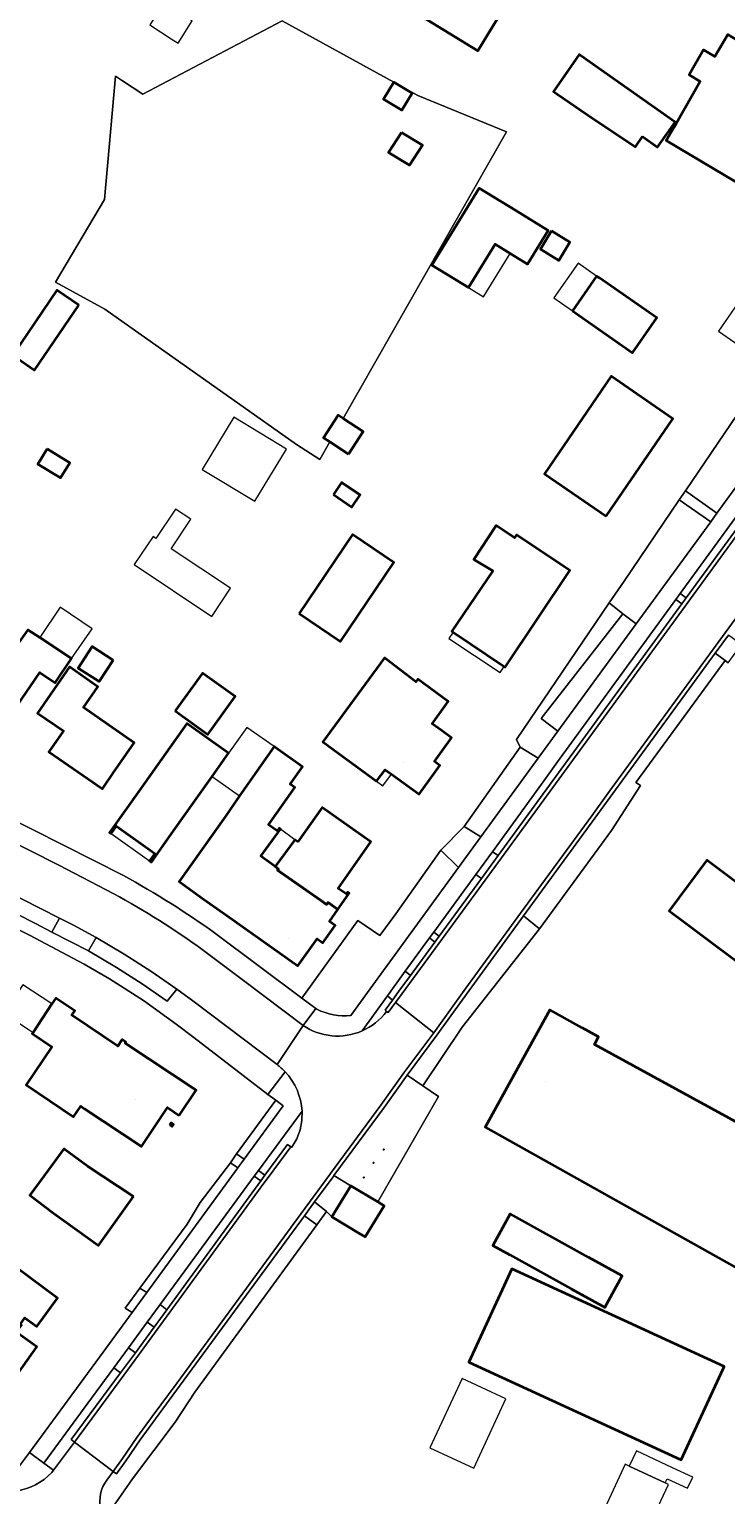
# Model space of a CAD drawing. Header units: metres. Extents: x 200176 to 205485, y 394066 to 399855.
# Tile 115 of 230: x 203898 to 203987, y 396511 to 396697. Entities that reach past the tile are written whole.
import ezdxf
from ezdxf.enums import TextEntityAlignment as Align

# ---------------------------------------------------------------- set-up
doc = ezdxf.new("R2010")
doc.units = ezdxf.units.M
doc.layers.get('0').update_dxf_attribs({"lineweight": 25})
for name, color, linetype, lineweight in [('B-WE-GR-BEPLANTING_CULTUUR_HEESTERS-GV', 90, 'Continuous', 18), ('B-WE-GR-HAAG-GV', 90, 'Continuous', 13), ('B-WE-IE-MEUBILAIR_WEGMEUBILAIR-S', 7, 'Continuous', 25), ('B-WE-IE-TERREINAFSCHEIDING_KUNSTMATIG_HEKWERK-G', 20, 'IE-TERREINAFSCHEIDING-KUNSTMATIG', 18), ('B-WE-OG-BEBOUWING-GV', 7, 'Continuous', 35), ('B-WE-OG-BEBOUWING-T18', 10, 'Continuous', 18), ('B-WE-OG-BEBOUWING_LUIFEL-GV', 7, 'Continuous', 18), ('B-WE-OG-TERREIN_CULTUURSCHEIDING-GV', 7, 'Continuous', 18), ('B-WE-OG-TERREIN_ERF-GV', 7, 'Continuous', 18), ('B-WE-OG-TOPOGRAFIE-T18', 10, 'Continuous', 18), ('B-WE-OG-WEG-GV', 7, 'Continuous', 18), ('B-WE-VH-ONVERHARD-GV', 252, 'Continuous', 18), ('B-WE-VH-VERHARDING_ASFALT-GV', 252, 'Continuous', 18), ('B-WE-VH-VERHARDING_BETONSTRAATSTEEN-GV', 252, 'Continuous', 18), ('B-WE-VH-VERHARDING_FUNDERING_ZAND-GV', 7, 'Continuous', 18), ('B-WE-VH-VERHARDING_STRAATBAKSTEEN-GV', 252, 'Continuous', 18), ('B-WE-VH-VERHARDING_TEGEL-GV', 252, 'Continuous', 18)]:
    doc.layers.add(name, color=color, linetype=linetype, lineweight=lineweight)
doc.styles.add('NLCS-ISO-M20-T18', font='NLCS-ISO.ttf', dxfattribs={"height": 0.036})
doc.linetypes.add('IE-TERREINAFSCHEIDING-KUNSTMATIG', pattern='A,4,[82,NLCS.shx,S=0.75,R=90,X=0,Y=0],4,-2', length=10)

# ---------------------------------------------------------------- blocks, each defined once
blk = doc.blocks.new('SIE-WEG_CONTAINER_ALGEMEEN-SO')
at = {"color": 0, "linetype": 'ByBlock', "lineweight": -2}
for points in [[(2, -2), (-2, -2), (-2, 2), (2, 2)], [(-1.3, 1.3), (1.3, 1.3), (1.3, -1.3), (-1.3, -1.3)]]:
    blk.add_lwpolyline(points, close=True, dxfattribs=at)
blk.add_lwpolyline([(-0.9, 1.8), (0, 1.3), (0.9, 1.8)], dxfattribs=at)

msp = doc.modelspace()

# ---------------------------------------------------------------- linework, layer by layer
at = {"layer": 'B-WE-GR-BEPLANTING_CULTUUR_HEESTERS-GV', "flags": 128}
for points in [[(203981.772, 396638.346), (203985.769, 396635.492), (203992.467, 396644.673), (203988.39, 396648.091)], [(203972.083, 396624.08), (203973.822, 396622.692), (203975.516, 396621.437), (203984.989, 396634.423), (203980.999, 396637.208), (203973.976, 396626.867)], [(203889.354, 396588.237), (203899.072, 396583.293), (203901.167, 396582.184), (203902.14, 396583.966), (203890.244, 396589.997)], [(203905.8, 396579.826), (203909.364, 396577.694), (203912.645, 396575.61), (203915.844, 396573.403), (203917.055, 396574.953), (203913.741, 396577.246), (203910.341, 396579.411), (203906.792, 396581.503)]]:
    msp.add_lwpolyline(points, close=True, dxfattribs=at)
at = {"layer": 'B-WE-GR-HAAG-GV', "flags": 128}
for points in [[(203995.091, 396642.825), (203994.017, 396642.964), (203981.12, 396625.284), (203981.878, 396624.723)], [(203981.332, 396623.975), (203980.574, 396624.536), (203965.491, 396603.86), (203964.02, 396601.78), (203957.208, 396592.423), (203957.956, 396591.951)], [(203955.821, 396589.032), (203955.115, 396589.54), (203949.769, 396582.212), (203950.448, 396581.689)], [(203949.22, 396581.456), (203946.108, 396577.218), (203946.787, 396576.686), (203949.894, 396580.932)], [(203932.987, 396559.429), (203927.453, 396551.883), (203928.259, 396551.282), (203931.143, 396555.202), (203931.546, 396554.906), (203931.704, 396554.831), (203932.332, 396555.887), (203932.755, 396557.04), (203932.96, 396558.226)], [(203926.901, 396551.15), (203914.932, 396534.806), (203915.785, 396534.156), (203927.725, 396550.547)], [(203911.791, 396528.672), (203914.167, 396531.935), (203913.282, 396532.59), (203910.902, 396529.329)], [(203909.038, 396526.775), (203906.193, 396522.915), (203900.146, 396514.648), (203901.37, 396513.749), (203904.016, 396517.327), (203903.617, 396517.629), (203909.905, 396526.124)]]:
    msp.add_lwpolyline(points, close=True, dxfattribs=at)
for points in [[(203944.487, 396573.543), (203943.843, 396574.097), (203940.619, 396569.634)], [(203943.733, 396572.118), (203943.556, 396572.271), (203944.487, 396573.543)]]:
    msp.add_lwpolyline(points, dxfattribs=at)
at = {"layer": 'B-WE-GR-HAAG-GV'}
msp.add_lwpolyline([(203940.619, 396569.634, 0.1304007), (203943.733, 396572.118)], format="xyb", dxfattribs=at)
at = {"layer": 'B-WE-IE-TERREINAFSCHEIDING_KUNSTMATIG_HEKWERK-G', "flags": 128}
for points in [[(203988.39, 396648.091), (203981.772, 396638.346)], [(203980.999, 396637.208), (203973.976, 396626.867)], [(203973.976, 396626.867), (203972.083, 396624.08)], [(203972.083, 396624.08), (203960.277, 396606.696)], [(203960.277, 396606.696), (203960.727, 396605.736)], [(203960.727, 396605.736), (203953.639, 396595.662)], [(203929.647, 396560.802), (203924.657, 396554.005)], [(203949.073, 396559.067), (203950.336, 396561.297)], [(203942.623, 396547.871), (203949.073, 396559.067)], [(203923.872, 396552.859), (203920.005, 396547.79)], [(203924.657, 396554.005), (203923.872, 396552.859)], [(203920.005, 396547.79), (203918.362, 396545.037), (203912.356, 396536.882)]]:
    msp.add_lwpolyline(points, dxfattribs=at)
at = {"layer": 'B-WE-OG-BEBOUWING-GV', "flags": 128}
for points in [[(203951.564, 396704.389), (203948.129, 396698.762), (203955.368, 396694.343), (203958.803, 396699.971)], [(203995.248, 396676.756), (203992.606, 396672.568), (203996.345, 396670.233), (204001.257, 396667.038), (204001.726, 396666.733), (204006.144, 396673.526), (204006.317, 396673.426), (204011.408, 396682.188), (204010.82, 396682.53), (203987.717, 396696.077), (203987.156, 396696.405), (203985.53, 396693.626), (203984.097, 396694.464), (203982.24, 396691.289), (203983.673, 396690.451), (203980.622, 396685.149), (203980.033, 396684.143), (203979.313, 396682.93), (203989.661, 396676.794), (203990.38, 396678.007), (203991.094, 396679.201)], [(203976.319, 396683.424), (203978.214, 396682.079), (203980.462, 396685.261), (203968.416, 396693.734), (203968.238, 396693.859), (203964.997, 396689.156), (203965.41, 396688.871), (203970.11, 396685.632), (203975.423, 396682.112)], [(203944.66, 396690.328), (203943.372, 396688.2), (203945.699, 396686.792), (203946.997, 396688.937), (203945.097, 396690.087), (203944.671, 396690.345)], [(203945.629, 396683.949), (203944.002, 396681.408), (203946.669, 396679.794), (203948.297, 396682.334)], [(203959.478, 396668.551), (203961.698, 396667.187), (203964.326, 396671.466), (203960.178, 396674.013), (203955.548, 396676.856), (203949.524, 396667.046), (203954.154, 396664.203), (203957.55, 396669.734)], [(203964.74, 396671.414), (203963.322, 396669.105), (203965.648, 396667.676), (203967.066, 396669.985)], [(203967.397, 396661.254), (203975.057, 396655.925), (203978.133, 396660.346), (203970.87, 396665.399), (203970.473, 396665.675)], [(203904.565, 396661.989), (203901.782, 396663.873), (203896.18, 396655.6), (203898.963, 396653.716)], [(203971.689, 396635.124), (203980.19, 396647.532), (203972.323, 396652.921), (203963.823, 396640.513)], [(203938.908, 396643.021), (203940.782, 396645.896), (203938.233, 396647.558), (203937.597, 396647.972), (203935.723, 396645.098), (203936.531, 396644.571)], [(203900.535, 396643.681), (203899.355, 396641.749), (203902.239, 396639.987), (203903.419, 396641.919)], [(203936.988, 396637.888), (203939.344, 396636.292), (203940.386, 396637.831), (203938.031, 396639.427)], [(203932.633, 396622.75), (203937.878, 396619.199), (203944.668, 396629.228), (203939.423, 396632.779)], [(203952.217, 396620.358), (203958.695, 396616.02), (203958.833, 396615.927), (203967.055, 396628.195), (203960.262, 396632.758), (203960.02, 396632.378), (203957.705, 396633.933), (203954.834, 396629.623), (203957.247, 396628.182), (203952.035, 396620.48)], [(203899.62, 396619.708), (203898.108, 396620.684), (203896.175, 396617.988), (203893.086, 396620.068), (203888.576, 396613.442), (203895.29, 396608.872), (203896.696, 396610.939), (203899.625, 396615.242), (203901.57, 396613.934), (203903.639, 396617.007)], [(203908.943, 396616.802), (203906.297, 396618.533), (203904.511, 396615.803), (203907.156, 396614.072)], [(203909.005, 396602.506), (203911.63, 396606.303), (203905.164, 396610.802), (203906.998, 396613.408), (203903.383, 396615.944), (203899.325, 396610.074), (203902.615, 396607.799), (203900.784, 396605.151), (203907.583, 396600.45)], [(203950.678, 396607.906), (203949.552, 396608.721), (203951.604, 396611.556), (203947.717, 396614.37), (203947.478, 396614.049), (203943.474, 396617.089), (203935.626, 396606.404), (203942.483, 396601.413), (203943.579, 396602.872), (203944.389, 396602.286), (203947.873, 396599.765), (203950.517, 396603.419), (203949.836, 396603.911), (203952.023, 396606.933)], [(203916.849, 396610.339), (203920.998, 396607.358), (203924.47, 396612.191), (203920.321, 396615.172)], [(203916.13, 396594.374), (203917.576, 396596.413), (203921.548, 396602.014), (203923.64, 396604.966), (203918.312, 396608.744), (203912.247, 396600.192), (203908.487, 396594.89), (203908.707, 396594.734), (203909.362, 396595.672), (203914.25, 396592.206), (203913.596, 396591.268), (203913.816, 396591.111)], [(203929.876, 396590.068), (203929.992, 396590.231), (203929.57, 396590.534), (203927.734, 396591.855), (203930.261, 396595.284), (203930.203, 396595.327), (203930.072, 396595.423), (203929.825, 396595.072), (203928.723, 396595.839), (203932.054, 396600.61), (203931.484, 396601.011), (203933.051, 396603.23), (203929.669, 396605.642), (203929.447, 396605.8), (203925.049, 396599.532), (203923.191, 396596.885), (203917.34, 396588.632), (203920.466, 396586.416), (203923.397, 396584.339), (203932.452, 396577.92), (203934.915, 396581.359), (203935.631, 396580.847), (203937.213, 396583.058), (203936.489, 396583.576), (203937.543, 396585.088), (203936.304, 396585.981), (203936.101, 396585.723), (203935.344, 396586.252)], [(203932.455, 396593.687), (203932.07, 396593.967), (203929.57, 396590.534), (203929.992, 396590.231), (203929.876, 396590.068), (203935.344, 396586.252), (203936.101, 396585.723), (203936.304, 396585.981), (203937.543, 396585.088), (203937.704, 396585.319), (203938.981, 396587.152), (203938.768, 396587.3), (203938.602, 396587.062), (203937.585, 396587.771), (203941.761, 396593.69), (203939.753, 396595.107), (203935.57, 396598.058)], [(203995.975, 396582.761), (203984.51, 396591.35), (203979.687, 396584.911), (203981.688, 396583.413), (203991.149, 396576.327)], [(203917.361, 396558.859), (203919.503, 396562.082), (203910.499, 396568.081), (203910.573, 396568.221), (203910.085, 396568.546), (203909.53, 396567.714), (203903.69, 396571.632), (203904.071, 396572.208), (203901.639, 396573.819), (203901.162, 396573.07), (203898.758, 396569.44), (203898.655, 396569.285), (203901.148, 396567.616), (203897.887, 396562.773), (203903.922, 396558.72), (203904.834, 396560.042), (203905.322, 396559.717), (203912.541, 396554.91), (203914.926, 396558.488), (203915.847, 396559.869)], [(203916.168, 396557.66), (203916.441, 396557.478), (203916.617, 396557.743), (203916.351, 396557.926)], [(203911.529, 396548.555), (203905.692, 396552.421), (203902.674, 396554.625), (203900.721, 396551.943), (203898.343, 396548.733), (203901.379, 396546.428), (203907.083, 396542.323)], [(203942.623, 396547.871), (203939.197, 396549.944), (203936.796, 396545.974), (203940.222, 396543.901), (203941.024, 396543.454), (203943.428, 396547.39)], [(203896.563, 396539.572), (203885.26, 396547.326), (203878.873, 396538.234), (203896.673, 396525.729), (203896.763, 396525.951), (203899.241, 396529.43), (203896.553, 396531.344), (203896.999, 396531.971), (203897.089, 396531.908), (203897.28, 396532.176), (203897.117, 396532.292), (203897.703, 396533.115), (203899.226, 396532.03), (203901.89, 396535.632)], [(203959.451, 396541.13), (203967.242, 396536.818), (203971.188, 396534.634), (203971.526, 396534.447), (203973.725, 396538.461), (203969.481, 396540.81), (203959.48, 396546.344), (203957.264, 396542.34)], [(203986.559, 396526.627), (203986.704, 396526.942), (203959.695, 396539.37), (203954.215, 396527.471), (203981.229, 396515.041)]]:
    msp.add_lwpolyline(points, close=True, dxfattribs=at)
msp.add_lwpolyline([(203992.322, 396555.801), (203970.19, 396567.925), (203970.713, 396568.881), (203968.636, 396570.03), (203964.527, 396572.303), (203961.815, 396567.408), (203961.128, 396566.168), (203956.271, 396557.403), (204002.971, 396531.263)], dxfattribs=at)
at = {"layer": 'B-WE-OG-BEBOUWING_LUIFEL-GV', "flags": 128}
for points in [[(203918.134, 396698.692), (203915.395, 396700.413), (203913.623, 396697.651), (203916.346, 396695.846), (203917.209, 396695.304), (203918.997, 396698.15)], [(203959.478, 396668.551), (203957.55, 396669.734), (203954.154, 396664.203), (203956.081, 396663.02)], [(203967.397, 396661.254), (203970.473, 396665.675), (203968.118, 396667.313), (203965.042, 396662.892)], [(203992.149, 396667.569), (203985.968, 396658.686), (203992.225, 396654.332), (203998.406, 396663.216)], [(203920.299, 396641.075), (203926.995, 396637.023), (203931.014, 396643.666), (203924.318, 396647.718)], [(203914.032, 396632.527), (203911.646, 396628.957), (203921.489, 396622.381), (203923.875, 396625.951), (203916.331, 396630.991), (203918.826, 396634.727), (203916.879, 396636.027), (203914.383, 396632.292)], [(203899.62, 396619.708), (203903.639, 396617.007), (203906.295, 396620.78), (203902.193, 396623.537)], [(203952.217, 396620.358), (203951.685, 396619.563), (203958.183, 396615.256), (203958.695, 396616.02)], [(203925.049, 396599.532), (203929.447, 396605.8), (203925.961, 396608.246), (203923.64, 396604.966), (203921.548, 396602.014)], [(203943.579, 396602.872), (203942.483, 396601.413), (203943.273, 396600.819), (203944.389, 396602.286)], [(203909.362, 396595.672), (203908.707, 396594.734), (203913.596, 396591.268), (203914.25, 396592.206)], [(203929.57, 396590.534), (203932.07, 396593.967), (203930.261, 396595.284), (203927.734, 396591.855)], [(203895.169, 396571.818), (203898.257, 396569.772), (203898.758, 396569.44), (203901.162, 396573.07), (203897.473, 396575.514), (203895.069, 396571.884)], [(203954.837, 396513.998), (203958.922, 396522.828), (203953.346, 396525.408), (203949.261, 396516.578)], [(203979.455, 396512.647), (203982.054, 396511.436), (203982.713, 396512.851), (203980.114, 396514.062), (203975.535, 396516.195), (203974.632, 396514.256), (203979.211, 396512.123)], [(203974.632, 396514.256), (203974.124, 396514.493), (203969.987, 396505.614), (203975.474, 396503.057), (203979.612, 396511.936), (203979.211, 396512.123)]]:
    msp.add_lwpolyline(points, close=True, dxfattribs=at)
at = {"layer": 'B-WE-OG-TERREIN_CULTUURSCHEIDING-GV', "flags": 128}
msp.add_lwpolyline([(203953.639, 396595.662), (203955.733, 396594.318), (203963.029, 396604.32), (203960.727, 396605.736)], close=True, dxfattribs=at)
at = {"layer": 'B-WE-OG-TERREIN_ERF-GV', "flags": 128}
for points in [[(203955.368, 396694.343), (203948.129, 396698.762), (203951.564, 396704.389), (203958.803, 396699.971)], [(203930.452, 396698.168), (203912.744, 396688.805), (203910.126, 396690.521), (203909.23, 396691.109), (203907.868, 396675.42), (203901.598, 396664.92), (203907.912, 396661.461), (203932.273, 396644.252), (203935.233, 396642.349), (203935.597, 396642.932), (203936.531, 396644.571), (203935.723, 396645.098), (203937.597, 396647.972), (203938.233, 396647.558), (203959.025, 396684.045), (203947.707, 396688.647), (203945.097, 396690.087), (203946.997, 396688.937), (203945.699, 396686.792), (203943.372, 396688.2), (203944.66, 396690.328)], [(203912.744, 396688.805), (203930.452, 396698.168), (203944.66, 396690.328), (203944.671, 396690.345), (203945.097, 396690.087), (203947.707, 396688.647), (203959.025, 396684.045), (203938.233, 396647.558), (203940.782, 396645.896), (203938.908, 396643.021), (203936.531, 396644.571), (203935.597, 396642.932), (203935.233, 396642.349), (203932.273, 396644.252), (203907.912, 396661.461), (203901.598, 396664.92), (203907.868, 396675.42), (203909.23, 396691.109), (203910.126, 396690.521)], [(203980.462, 396685.261), (203978.214, 396682.079), (203976.319, 396683.424), (203975.423, 396682.112), (203970.11, 396685.632), (203965.41, 396688.871), (203964.997, 396689.156), (203968.238, 396693.859), (203968.416, 396693.734)], [(203945.629, 396683.949), (203948.297, 396682.334), (203946.669, 396679.794), (203944.002, 396681.408)], [(203960.178, 396674.013), (203964.326, 396671.466), (203961.698, 396667.187), (203959.478, 396668.551), (203957.55, 396669.734), (203954.154, 396664.203), (203949.524, 396667.046), (203955.548, 396676.856)], [(203964.74, 396671.414), (203967.066, 396669.985), (203965.648, 396667.676), (203963.322, 396669.105)], [(203978.133, 396660.346), (203975.057, 396655.925), (203967.397, 396661.254), (203970.473, 396665.675), (203970.87, 396665.399)], [(203904.565, 396661.989), (203898.963, 396653.716), (203896.18, 396655.6), (203901.782, 396663.873)], [(203971.689, 396635.124), (203963.823, 396640.513), (203972.323, 396652.921), (203980.19, 396647.532)], [(203900.535, 396643.681), (203903.419, 396641.919), (203902.239, 396639.987), (203899.355, 396641.749)], [(203936.988, 396637.888), (203938.031, 396639.427), (203940.386, 396637.831), (203939.344, 396636.292)], [(203932.633, 396622.75), (203939.423, 396632.779), (203944.668, 396629.228), (203937.878, 396619.199)], [(203958.695, 396616.02), (203952.217, 396620.358), (203952.035, 396620.48), (203957.247, 396628.182), (203954.834, 396629.623), (203957.705, 396633.933), (203960.02, 396632.378), (203960.262, 396632.758), (203967.055, 396628.195), (203958.833, 396615.927)], [(203893.086, 396620.068), (203896.175, 396617.988), (203898.108, 396620.684), (203899.62, 396619.708), (203903.639, 396617.007), (203901.57, 396613.934), (203899.625, 396615.242), (203896.696, 396610.939), (203895.29, 396608.872), (203888.576, 396613.442)], [(203908.943, 396616.802), (203907.156, 396614.072), (203904.511, 396615.803), (203906.297, 396618.533)], [(203911.63, 396606.303), (203909.005, 396602.506), (203907.583, 396600.45), (203900.784, 396605.151), (203902.615, 396607.799), (203899.325, 396610.074), (203903.383, 396615.944), (203906.998, 396613.408), (203905.164, 396610.802)], [(203947.717, 396614.37), (203951.604, 396611.556), (203949.552, 396608.721), (203950.678, 396607.906), (203952.023, 396606.933), (203949.836, 396603.911), (203950.517, 396603.419), (203947.873, 396599.765), (203944.389, 396602.286), (203943.579, 396602.872), (203942.483, 396601.413), (203935.626, 396606.404), (203943.474, 396617.089), (203947.478, 396614.049)], [(203916.849, 396610.339), (203920.321, 396615.172), (203924.47, 396612.191), (203920.998, 396607.358)], [(203917.576, 396596.413), (203916.13, 396594.374), (203913.816, 396591.111), (203913.596, 396591.268), (203914.25, 396592.206), (203909.362, 396595.672), (203908.707, 396594.734), (203908.487, 396594.89), (203912.247, 396600.192), (203918.312, 396608.744), (203923.64, 396604.966), (203921.548, 396602.014)], [(203937.543, 396585.088), (203936.489, 396583.576), (203937.213, 396583.058), (203935.631, 396580.847), (203934.915, 396581.359), (203932.452, 396577.92), (203923.397, 396584.339), (203920.466, 396586.416), (203917.34, 396588.632), (203923.191, 396596.885), (203925.049, 396599.532), (203929.447, 396605.8), (203929.669, 396605.642), (203933.051, 396603.23), (203931.484, 396601.011), (203932.054, 396600.61), (203928.723, 396595.839), (203929.825, 396595.072), (203930.072, 396595.423), (203930.203, 396595.327), (203930.261, 396595.284), (203927.734, 396591.855), (203929.57, 396590.534), (203932.07, 396593.967), (203932.455, 396593.687), (203935.57, 396598.058), (203939.753, 396595.107), (203941.761, 396593.69), (203937.585, 396587.771), (203938.602, 396587.062), (203938.768, 396587.3), (203938.981, 396587.152), (203937.704, 396585.319)], [(203981.688, 396583.413), (203979.687, 396584.911), (203984.51, 396591.35), (203995.975, 396582.761), (203991.149, 396576.327)], [(203910.499, 396568.081), (203919.503, 396562.082), (203917.361, 396558.859), (203915.847, 396559.869), (203914.926, 396558.488), (203912.541, 396554.91), (203905.322, 396559.717), (203904.834, 396560.042), (203903.922, 396558.72), (203897.887, 396562.773), (203901.148, 396567.616), (203898.655, 396569.285), (203898.758, 396569.44), (203901.162, 396573.07), (203901.639, 396573.819), (203904.071, 396572.208), (203903.69, 396571.632), (203909.53, 396567.714), (203910.085, 396568.546), (203910.573, 396568.221)], [(203916.441, 396557.478), (203916.168, 396557.66), (203916.351, 396557.926), (203916.617, 396557.743)], [(203901.379, 396546.428), (203898.343, 396548.733), (203900.721, 396551.943), (203902.674, 396554.625), (203905.692, 396552.421), (203911.529, 396548.555), (203907.083, 396542.323)], [(203967.242, 396536.818), (203959.451, 396541.13), (203957.264, 396542.34), (203959.48, 396546.344), (203969.481, 396540.81), (203973.725, 396538.461), (203971.526, 396534.447), (203971.188, 396534.634)], [(203959.695, 396539.37), (203986.704, 396526.942), (203986.559, 396526.627), (203981.229, 396515.041), (203954.215, 396527.471)]]:
    msp.add_lwpolyline(points, close=True, dxfattribs=at)
for points in [[(203989.661, 396676.794), (203979.313, 396682.93), (203980.033, 396684.143), (203980.622, 396685.149), (203983.673, 396690.451), (203982.24, 396691.289), (203984.097, 396694.464), (203985.53, 396693.626), (203987.156, 396696.405)], [(203922.032, 396581.991), (203932.964, 396573.82), (203940.101, 396583.673), (203942.884, 396581.761), (203944.913, 396584.542), (203950.636, 396592.613), (203953.639, 396595.662), (203960.727, 396605.736), (203960.277, 396606.696), (203972.083, 396624.08), (203973.976, 396626.867), (203980.999, 396637.208), (203981.772, 396638.346), (203988.39, 396648.091)], [(203896.793, 396513.942), (203898.305, 396516), (203907.208, 396528.118), (203911.385, 396533.827), (203910.475, 396534.359), (203912.356, 396536.882), (203918.362, 396545.037), (203920.005, 396547.79), (203923.872, 396552.859), (203924.657, 396554.005), (203929.647, 396560.802), (203928.652, 396561.563), (203919.2, 396568.792), (203916.962, 396570.503), (203912.802, 396573.493), (203908.496, 396576.268), (203905.262, 396578.126), (203898.291, 396581.817), (203804.082, 396629.439)], [(203987.22, 396616.487), (203986.843, 396616.762), (203975.485, 396601.22), (203976.048, 396600.842), (203972.377, 396595.13), (203963.201, 396582.642), (203953.352, 396570.098), (203948.356, 396562.65), (203950.336, 396561.297), (203949.073, 396559.067), (203942.623, 396547.871), (203943.428, 396547.39), (203941.024, 396543.454), (203940.222, 396543.901), (203936.796, 396545.974), (203936.083, 396546.675), (203934.875, 396544.957), (203919.331, 396523.65), (203916.825, 396519.861), (203911.433, 396512.635), (203909.297, 396509.593)], [(203894.828, 396597.203), (203910.272, 396589.389)], [(204002.971, 396531.263), (203956.271, 396557.403), (203961.128, 396566.168), (203961.815, 396567.408), (203964.527, 396572.303), (203968.636, 396570.03), (203970.713, 396568.881), (203970.19, 396567.925), (203992.322, 396555.801)], [(203896.563, 396539.572), (203901.89, 396535.632), (203899.226, 396532.03), (203897.703, 396533.115)], [(203896.553, 396531.344), (203899.241, 396529.43), (203896.763, 396525.951)]]:
    msp.add_lwpolyline(points, dxfattribs=at)
at = {"layer": 'B-WE-OG-TERREIN_ERF-GV'}
msp.add_lwpolyline([(203910.272, 396589.389, -0.0305943), (203922.032, 396581.991)], format="xyb", dxfattribs=at)
at = {"layer": 'B-WE-OG-WEG-GV', "flags": 128}
for points in [[(203973.822, 396622.692), (203972.083, 396624.08), (203960.277, 396606.696), (203960.727, 396605.736), (203963.029, 396604.32), (203965.551, 396607.776), (203963.432, 396609.403)], [(203936.083, 396546.675), (203936.796, 396545.974), (203939.197, 396549.944), (203937.042, 396551.227), (203936.937, 396551.085), (203934.587, 396547.88)]]:
    msp.add_lwpolyline(points, close=True, dxfattribs=at)
msp.add_lwpolyline([(203909.512, 396505.733), (203911.439, 396504.928), (203924.511, 396499.468), (203925.748, 396497.842), (203933.231, 396494.713), (203934.123, 396496.766), (203908.222, 396508.061), (203909.297, 396509.593), (203911.433, 396512.635), (203916.825, 396519.861), (203919.331, 396523.65), (203934.875, 396544.957), (203933.285, 396546.103), (203917.484, 396524.552), (203914.327, 396520.26), (203912.383, 396517.595), (203910.571, 396514.941), (203909.377, 396513.29), (203908.972, 396513.584), (203908.143, 396512.493)], dxfattribs=at)
at = {"layer": 'B-WE-OG-WEG-GV'}
msp.add_lwpolyline([(203908.143, 396512.493, 0.4383121), (203909.512, 396505.733)], format="xyb", dxfattribs=at)
at = {"layer": 'B-WE-VH-ONVERHARD-GV', "flags": 128}
for points in [[(203931.704, 396554.831), (203932.332, 396555.887), (203932.755, 396557.04), (203932.96, 396558.226), (203932.987, 396559.429), (203927.453, 396551.883), (203928.259, 396551.282), (203931.143, 396555.202), (203931.546, 396554.906)], [(203926.901, 396551.15), (203914.932, 396534.806), (203915.785, 396534.156), (203927.725, 396550.547)], [(203911.791, 396528.672), (203914.167, 396531.935), (203913.282, 396532.59), (203910.902, 396529.329)], [(203909.038, 396526.775), (203906.193, 396522.915), (203900.146, 396514.648), (203901.37, 396513.749), (203904.016, 396517.327), (203903.617, 396517.629), (203909.905, 396526.124)]]:
    msp.add_lwpolyline(points, close=True, dxfattribs=at)
at = {"layer": 'B-WE-VH-VERHARDING_ASFALT-GV', "flags": 128}
for points in [[(203909.02, 396587.088), (203902.035, 396590.714), (203838.938, 396622.624), (203837.401, 396623.401), (203830.932, 396626.673), (203829.365, 396627.466), (203806.827, 396638.911), (203801.923, 396641.481), (203794.184, 396645.718), (203789.807, 396648.208), (203783.544, 396651.908), (203777.349, 396655.721), (203772.267, 396658.97), (203766.227, 396662.99), (203760.273, 396667.137), (203727.079, 396690.554), (203691.91, 396715.463)], [(203890.244, 396589.997), (203902.14, 396583.966), (203903.894, 396583.068), (203906.792, 396581.503), (203910.341, 396579.411), (203913.741, 396577.246), (203917.055, 396574.953), (203919.097, 396573.445), (203929.817, 396565.349), (203933.116, 396570.342), (203925.552, 396576.068), (203920.452, 396579.873)], [(203932.987, 396559.429), (203932.96, 396558.226), (203932.755, 396557.04), (203932.332, 396555.887), (203931.704, 396554.831), (203931.546, 396554.906), (203928.66, 396550.983), (203928.128, 396550.252), (203916.183, 396533.853), (203914.569, 396531.638), (203912.193, 396528.375), (203910.307, 396525.827), (203904.016, 396517.327), (203908.972, 396513.584), (203910.162, 396515.229), (203911.974, 396517.883), (203913.923, 396520.555), (203917.081, 396524.848), (203932.879, 396546.395), (203936.534, 396551.381), (203936.61, 396551.484), (203943.025, 396560.197), (203945.96, 396564.287), (203949.755, 396569.379), (203944.88, 396573.233), (203943.959, 396571.976), (203943.733, 396572.118)], [(203933.116, 396570.342), (203929.817, 396565.349)]]:
    msp.add_lwpolyline(points, dxfattribs=at)
msp.add_lwpolyline([(203953.843, 396575.081), (203960.798, 396584.612), (203969.846, 396597.011), (203972.118, 396600.12), (203986.851, 396620.274), (203996.428, 396633.376), (203998.91, 396636.771), (204003.744, 396643.384), (204007.039, 396647.892), (204012.794, 396655.765), (204016.994, 396661.472), (204018.41, 396663.396), (204019.172, 396664.429), (204014.247, 396668.269), (204003.582, 396653.624), (204000.447, 396649.317), (203995.495, 396642.53), (203981.736, 396623.68), (203958.36, 396591.656), (203950.852, 396581.394), (203945.729, 396574.393), (203944.88, 396573.233), (203949.755, 396569.379)], close=True, dxfattribs=at)
at = {"layer": 'B-WE-VH-VERHARDING_ASFALT-GV'}
for points in [[(203920.452, 396579.873, 0.0319137), (203909.02, 396587.088)], [(203943.733, 396572.118, -0.1304007), (203940.619, 396569.634)], [(203940.619, 396569.634, -0.2593551), (203933.116, 396570.342)], [(203929.817, 396565.349, -0.0433301), (203930.845, 396564.429)], [(203930.845, 396564.429, -0.1764109), (203932.987, 396559.429)]]:
    msp.add_lwpolyline(points, format="xyb", dxfattribs=at)
at = {"layer": 'B-WE-VH-VERHARDING_BETONSTRAATSTEEN-GV', "flags": 128}
for points in [[(203952.883, 396590.411), (203955.733, 396594.318), (203953.639, 396595.662), (203950.636, 396592.613)], [(203925.638, 396553.311), (203930.59, 396560.081), (203929.647, 396560.802), (203924.657, 396554.005)], [(203912.356, 396536.882), (203913.226, 396536.344), (203924.825, 396552.2), (203923.872, 396552.859), (203920.005, 396547.79), (203918.362, 396545.037)], [(203924.825, 396552.2), (203925.638, 396553.311), (203924.657, 396554.005), (203923.872, 396552.859)], [(203912.356, 396536.882), (203910.475, 396534.359), (203911.385, 396533.827), (203913.226, 396536.344)]]:
    msp.add_lwpolyline(points, close=True, dxfattribs=at)
msp.add_lwpolyline([(203908.143, 396512.493), (203908.972, 396513.584), (203904.016, 396517.327), (203901.37, 396513.749), (203901.133, 396513.429)], dxfattribs=at)
at = {"layer": 'B-WE-VH-VERHARDING_BETONSTRAATSTEEN-GV'}
for points in [[(203901.133, 396513.429, -0.3197975), (203891.746, 396511.755)], [(203909.512, 396505.733, -0.4383121), (203908.143, 396512.493)]]:
    msp.add_lwpolyline(points, format="xyb", dxfattribs=at)
at = {"layer": 'B-WE-VH-VERHARDING_FUNDERING_ZAND-GV', "flags": 128}
for points in [[(203995.091, 396642.825), (203994.017, 396642.964), (203981.12, 396625.284), (203981.878, 396624.723)], [(203981.332, 396623.975), (203980.574, 396624.536), (203965.491, 396603.86), (203964.02, 396601.78), (203957.208, 396592.423), (203957.956, 396591.951)], [(203955.821, 396589.032), (203955.115, 396589.54), (203949.769, 396582.212), (203950.448, 396581.689)], [(203949.894, 396580.932), (203949.22, 396581.456), (203946.108, 396577.218), (203946.787, 396576.686)], [(203934.875, 396544.957), (203936.083, 396546.675), (203934.587, 396547.88), (203933.285, 396546.103)]]:
    msp.add_lwpolyline(points, close=True, dxfattribs=at)
msp.add_lwpolyline([(203943.733, 396572.118), (203943.556, 396572.271), (203944.487, 396573.543), (203943.843, 396574.097), (203940.619, 396569.634)], dxfattribs=at)
at = {"layer": 'B-WE-VH-VERHARDING_FUNDERING_ZAND-GV'}
msp.add_lwpolyline([(203940.619, 396569.634, 0.1304007), (203943.733, 396572.118)], format="xyb", dxfattribs=at)
at = {"layer": 'B-WE-VH-VERHARDING_STRAATBAKSTEEN-GV', "flags": 128}
for points in [[(203995.091, 396642.825), (203981.878, 396624.723), (203981.332, 396623.975), (203957.956, 396591.951), (203955.821, 396589.032), (203950.448, 396581.689), (203949.894, 396580.932), (203946.787, 396576.686), (203945.325, 396574.688), (203944.487, 396573.543), (203943.556, 396572.271), (203943.733, 396572.118), (203943.959, 396571.976), (203944.88, 396573.233), (203945.729, 396574.393), (203950.852, 396581.394), (203958.36, 396591.656), (203981.736, 396623.68), (203995.495, 396642.53)], [(203996.428, 396633.376), (203986.851, 396620.274), (203972.118, 396600.12), (203969.846, 396597.011), (203960.798, 396584.612), (203953.843, 396575.081), (203949.755, 396569.379), (203945.96, 396564.287), (203943.025, 396560.197), (203936.61, 396551.484), (203936.534, 396551.381), (203932.879, 396546.395), (203917.081, 396524.848), (203913.923, 396520.555), (203911.974, 396517.883), (203910.162, 396515.229), (203908.972, 396513.584), (203909.377, 396513.29), (203910.571, 396514.941), (203912.383, 396517.595), (203914.327, 396520.26), (203917.484, 396524.552), (203933.285, 396546.103), (203934.587, 396547.88), (203936.937, 396551.085), (203937.042, 396551.227), (203943.428, 396559.901), (203946.373, 396564.005), (203950.161, 396569.088), (203954.247, 396574.786), (203961.185, 396584.295), (203970.25, 396596.716), (203972.522, 396599.825), (203985.573, 396617.678), (203987.26, 396619.986)]]:
    msp.add_lwpolyline(points, dxfattribs=at)
for points in [[(203984.989, 396634.423), (203985.769, 396635.492), (203981.772, 396638.346), (203980.999, 396637.208)], [(203986.843, 396616.762), (203987.22, 396616.487), (203988.899, 396618.793), (203988.526, 396619.065), (203987.26, 396619.986), (203985.573, 396617.678)], [(203975.485, 396601.22), (203986.843, 396616.762), (203985.573, 396617.678), (203972.522, 396599.825), (203970.25, 396596.716), (203961.185, 396584.295), (203963.201, 396582.642), (203972.377, 396595.13), (203976.048, 396600.842)], [(203948.356, 396562.65), (203953.352, 396570.098), (203963.201, 396582.642), (203961.185, 396584.295), (203954.247, 396574.786), (203950.161, 396569.088), (203946.373, 396564.005)], [(203939.197, 396549.944), (203942.623, 396547.871), (203949.073, 396559.067), (203950.336, 396561.297), (203948.356, 396562.65), (203946.373, 396564.005), (203943.428, 396559.901), (203937.042, 396551.227)], [(203916.183, 396533.853), (203928.128, 396550.252), (203928.66, 396550.983), (203931.546, 396554.906), (203931.143, 396555.202), (203928.259, 396551.282), (203928.257, 396551.279), (203927.725, 396550.547), (203915.785, 396534.156), (203914.167, 396531.935), (203911.791, 396528.672), (203909.905, 396526.124), (203903.617, 396517.629), (203904.016, 396517.327), (203910.307, 396525.827), (203912.193, 396528.375), (203914.569, 396531.638)]]:
    msp.add_lwpolyline(points, close=True, dxfattribs=at)
at = {"layer": 'B-WE-VH-VERHARDING_TEGEL-GV', "flags": 128}
for points in [[(203710.946, 396690.124), (203725.378, 396679.972), (203727.003, 396678.824), (203739.199, 396670.209), (203752.166, 396661.043), (203757.794, 396657.112), (203765.03, 396652.193), (203770.779, 396648.442), (203775.026, 396645.742), (203780.428, 396642.477), (203781.432, 396641.891), (203783.232, 396640.841), (203783.739, 396640.545), (203791.698, 396636.019), (203796.972, 396633.177), (203804.082, 396629.439), (203898.291, 396581.817), (203905.262, 396578.126), (203908.496, 396576.268), (203912.802, 396573.493), (203916.962, 396570.503), (203919.2, 396568.792), (203928.652, 396561.563), (203930.845, 396564.429)], [(204016.504, 396677.594), (204004.344, 396660.95), (204001.536, 396657.106), (204000.399, 396655.546), (203995.107, 396648.291), (203992.467, 396644.673), (203985.769, 396635.492), (203984.989, 396634.423), (203975.516, 396621.437), (203965.551, 396607.776), (203963.029, 396604.32), (203955.733, 396594.318), (203952.883, 396590.411), (203941.638, 396574.996), (203939.186, 396571.59)], [(203940.619, 396569.634), (203943.843, 396574.097), (203946.108, 396577.218), (203949.22, 396581.456), (203949.769, 396582.212), (203955.115, 396589.54), (203957.208, 396592.423), (203964.02, 396601.78), (203965.491, 396603.86), (203980.574, 396624.536), (203981.12, 396625.284), (203994.017, 396642.964), (203999.239, 396650.122), (204002.044, 396653.968), (204014.051, 396670.453), (204016.923, 396674.52), (204017.767, 396675.666), (204019.297, 396675.979)], [(203910.272, 396589.389), (203894.828, 396597.203), (203870.338, 396609.767), (203866.448, 396611.69), (203865.894, 396610.962), (203844.6, 396621.761), (203837.382, 396625.389)], [(203838.938, 396622.624), (203902.035, 396590.714), (203909.02, 396587.088)], [(203939.186, 396571.59), (203941.638, 396574.996), (203952.883, 396590.411), (203950.636, 396592.613), (203944.913, 396584.542), (203942.884, 396581.761), (203940.101, 396583.673), (203932.964, 396573.82), (203934.73, 396572.5), (203934.887, 396572.382)], [(203929.817, 396565.349), (203919.097, 396573.445), (203917.055, 396574.953), (203915.844, 396573.403), (203912.645, 396575.61), (203909.364, 396577.694), (203905.8, 396579.826), (203901.167, 396582.184), (203899.072, 396583.293), (203889.354, 396588.237)], [(203920.452, 396579.873), (203925.552, 396576.068), (203933.116, 396570.342), (203934.73, 396572.5), (203932.964, 396573.82), (203922.032, 396581.991)], [(203934.887, 396572.382), (203934.73, 396572.5), (203933.116, 396570.342)], [(203930.845, 396564.429), (203928.652, 396561.563), (203929.647, 396560.802)], [(203929.647, 396560.802), (203930.59, 396560.081), (203925.638, 396553.311), (203924.825, 396552.2), (203913.226, 396536.344), (203911.385, 396533.827), (203907.208, 396528.118), (203898.305, 396516), (203900.146, 396514.648), (203906.193, 396522.915), (203909.038, 396526.775), (203910.902, 396529.329), (203913.282, 396532.59), (203914.932, 396534.806), (203926.901, 396551.15), (203927.453, 396551.883), (203932.987, 396559.429)], [(203901.133, 396513.429), (203901.37, 396513.749), (203900.146, 396514.648), (203898.305, 396516), (203896.793, 396513.942)]]:
    msp.add_lwpolyline(points, dxfattribs=at)
for points in [[(203981.12, 396625.284), (203980.574, 396624.536), (203981.332, 396623.975), (203981.878, 396624.723)], [(203965.551, 396607.776), (203975.516, 396621.437), (203973.822, 396622.692), (203963.432, 396609.403)], [(203955.115, 396589.54), (203955.821, 396589.032), (203957.956, 396591.951), (203957.208, 396592.423)], [(203905.8, 396579.826), (203906.792, 396581.503), (203903.894, 396583.068), (203902.14, 396583.966), (203901.167, 396582.184)], [(203949.22, 396581.456), (203949.894, 396580.932), (203950.448, 396581.689), (203949.769, 396582.212)], [(203946.108, 396577.218), (203943.843, 396574.097), (203944.487, 396573.543), (203945.325, 396574.688), (203946.787, 396576.686)], [(203927.453, 396551.883), (203926.901, 396551.15), (203927.725, 396550.547), (203928.257, 396551.279), (203928.259, 396551.282)], [(203914.932, 396534.806), (203913.282, 396532.59), (203914.167, 396531.935), (203915.785, 396534.156)], [(203910.902, 396529.329), (203909.038, 396526.775), (203909.905, 396526.124), (203911.791, 396528.672)]]:
    msp.add_lwpolyline(points, close=True, dxfattribs=at)
at = {"layer": 'B-WE-VH-VERHARDING_TEGEL-GV'}
for points in [[(203922.032, 396581.991, 0.0305943), (203910.272, 396589.389)], [(203909.02, 396587.088, -0.0319137), (203920.452, 396579.873)], [(203934.887, 396572.382, 0.1395865), (203939.186, 396571.59)], [(203939.186, 396571.59, -0.1395865), (203934.887, 396572.382)], [(203933.116, 396570.342, 0.2593551), (203940.619, 396569.634)], [(203930.845, 396564.429, 0.0433301), (203929.817, 396565.349)], [(203932.987, 396559.429, 0.1764109), (203930.845, 396564.429)], [(203891.746, 396511.755, 0.3197975), (203901.133, 396513.429)]]:
    msp.add_lwpolyline(points, format="xyb", dxfattribs=at)

# ---------------------------------------------------------------- block references
at = {"layer": 'B-WE-IE-MEUBILAIR_WEGMEUBILAIR-S', "xscale": 0.02, "yscale": 0.02, "zscale": 0.02}
for p in [(203943.383, 396554.541), (203942.096, 396552.834), (203940.863, 396550.971)]:
    msp.add_blockref('SIE-WEG_CONTAINER_ALGEMEEN-SO', p, dxfattribs=at)

# ---------------------------------------------------------------- texts
at = {"layer": 'B-WE-OG-BEBOUWING-T18', "style": 'NLCS-ISO-M20-T18'}
for s, rotation, p in [('4', 328.4, (203955.945, 396669.858)), ('4', 325.6, (203972.54, 396643.444)), ('6', 326.2, (203959.621, 396624.288)), ('4', 325.3, (203906.313, 396606.191)), ('8', 324.1, (203945.851, 396603.794)), ('2', 324.7, (203914.189, 396597.589)), ('8a', 324.8, (203935.572, 396591.856)), ('13', 323.1, (203985.51, 396586.013)), ('8b', 324.4, (203931.245, 396581.386)), ('13a-15', 331, (203964.029, 396563.151)), ('10', 326.3, (203911.744, 396560.926)), ('12', 324.5, (203905.864, 396547.502)), ('15a', 331.1, (203962.291, 396543.163)), ('17', 335.3, (203960.552, 396531.668))]:
    msp.add_text(s, height=0.036, rotation=rotation, dxfattribs=at).set_placement(p, align=Align.MIDDLE)
at = {"layer": 'B-WE-OG-TOPOGRAFIE-T18', "style": 'NLCS-ISO-M20-T18'}
msp.add_text('Kasteellaan', height=0.036, rotation=53.8, dxfattribs=at).set_placement((203970.087, 396601.537), align=Align.MIDDLE)

doc.saveas('drawing.dxf')
